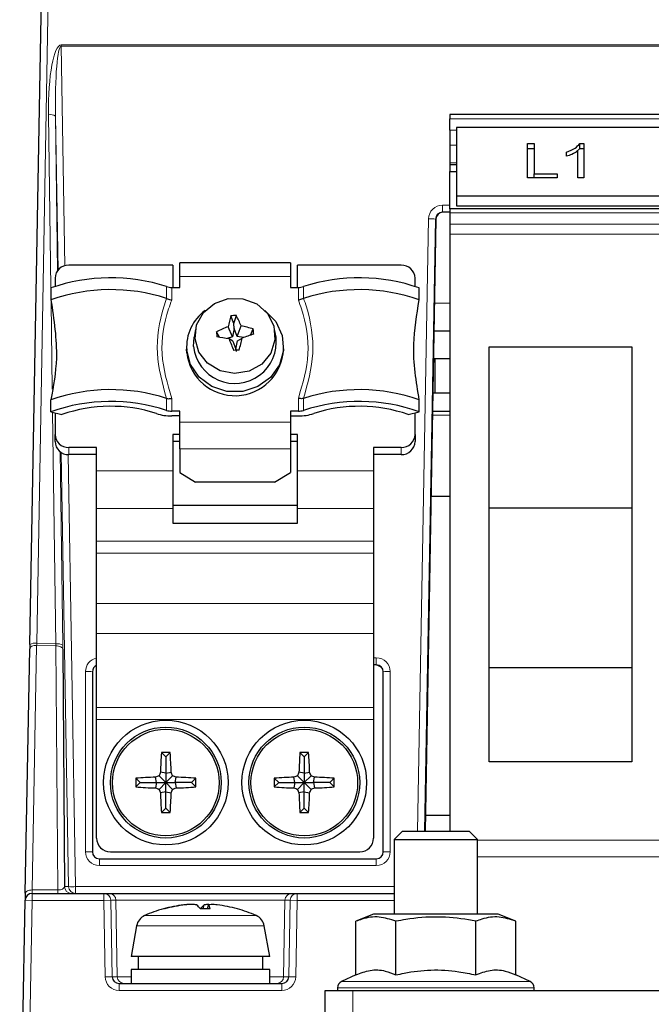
# Paper-space layout 'Blatt5' of a CAD drawing. Header units: millimetres. Extents: x 5 to 418, y 2 to 292.
# Tile 11 of 37: x 143 to 173, y 147 to 194. Entities that reach past the tile are written whole.
import ezdxf

# ---------------------------------------------------------------- set-up
doc = ezdxf.new("R2010")
doc.units = ezdxf.units.MM
doc.layers.add('SLD-0', color=7, linetype='Continuous')
doc.styles.add('SLDTEXTSTYLE0', font='TXT', dxfattribs={"width": 0.605})
doc.dimstyles.new('SLDDIMSTYLE6', dxfattribs={"dimtxt": 3.5, "dimasz": 3.302, "dimexe": 0, "dimexo": 0.0625, "dimgap": 0.875, "dimtad": 1, "dimlfac": 1.5, "dimrnd": 1e-09, "dimzin": 12, "dimdsep": 46, "dimtxsty": 'SLDTEXTSTYLE0', "dimsah": 1, "dimcen": 0.09, "dimadec": 0, "dimazin": 3, "dimtfac": 1, "dimtofl": 0, "dimtmove": 0, "dimatfit": 3, "dimfxl": 1, "dimfrac": 2, "dimtolj": 1, "dimtzin": 12, "dimarcsym": 0})

# ---------------------------------------------------------------- blocks, each defined once
blk = doc.blocks.new('_D_32')
at = {"layer": 'SLD-0', "color": 7}
for p, q in [((124.49, 136.246), (124.499, 270.445)), ((309.156, 136.233), (309.166, 270.432)), ((309.166, 269.432), (124.499, 269.445))]:
    blk.add_line(p, q, dxfattribs=at)
for points in [[(124.499, 269.445), (127.801, 268.937), (127.801, 269.953)], [(309.166, 269.432), (305.864, 269.941), (305.864, 268.925)]]:
    blk.add_solid(points, dxfattribs=at)
at = {"layer": 'SLD-0', "color": 7, "insert": (212.822, 273.951), "char_height": 3.5, "attachment_point": 1, "rotation": 359.996, "style": 'SLDTEXTSTYLE0'}
blk.add_mtext('277', dxfattribs=at)
blk = doc.blocks.new('_D_33')
at = {"layer": 'SLD-0', "color": 7}
for p, q in [((170.146, 258.145), (108.663, 258.145)), ((109.663, 135.345), (109.663, 258.145)), ((142.572, 135.345), (108.663, 135.345))]:
    blk.add_line(p, q, dxfattribs=at)
for points in [[(109.663, 258.145), (109.155, 254.843), (110.171, 254.843)], [(109.663, 135.345), (110.171, 138.647), (109.155, 138.647)]]:
    blk.add_solid(points, dxfattribs=at)
at = {"layer": 'SLD-0', "color": 7, "insert": (105.151, 190.73), "char_height": 3.5, "attachment_point": 1, "rotation": 90, "style": 'SLDTEXTSTYLE0'}
blk.add_mtext('184,2', dxfattribs=at)

psp = doc.layouts.new('Blatt5')

# ---------------------------------------------------------------- linework, layer by layer
at = {"color": 7, "linetype": 'Continuous', "lineweight": 25}
for p, q in [((143.2725, 164.3156), (144.2297, 217.649)), ((174.1568, 189.8122), (163.4901, 189.8122)), ((163.4901, 189.8122), (163.4901, 189.6169)), ((163.4901, 189.0646), (163.4901, 189.6169)), ((163.4901, 189.0646), (163.4901, 188.3513)), ((173.8234, 189.2001), (163.8234, 189.2001)), ((163.8234, 189.2001), (163.8234, 185.9003)), ((163.4901, 188.3513), (163.4901, 187.4902)), ((167.2313, 188.4186), (167.5604, 188.4186)), ((167.2313, 186.7687), (167.2313, 188.4186)), ((167.2313, 188.1829), (167.5604, 188.1829)), ((167.5604, 188.4186), (167.5604, 186.9591)), ((169.5701, 188.0095), (169.761, 188.1829)), ((169.761, 188.4186), (169.9535, 188.4186)), ((169.761, 188.1829), (169.761, 188.4186)), ((169.761, 188.1829), (169.9535, 188.1829)), ((169.9535, 188.4186), (169.9535, 186.7687)), ((169.1159, 187.8111), (169.1159, 188.0061)), ((169.6544, 186.7687), (169.6544, 188.0544)), ((163.4901, 187.4902), (163.4901, 187.418)), ((163.4901, 187.418), (163.8234, 187.418)), ((163.4901, 187.418), (163.4901, 187.0729)), ((163.4901, 187.0729), (163.8234, 187.0729)), ((163.4901, 185.2883), (163.4901, 187.0729)), ((168.6672, 186.7687), (167.2313, 186.7687)), ((167.5604, 186.9591), (168.6672, 186.9591)), ((167.5604, 186.7687), (167.5604, 186.9591)), ((168.6672, 186.9591), (168.6672, 186.7687)), ((169.9535, 186.7687), (169.6544, 186.7687)), ((163.8234, 185.9003), (173.8234, 185.9003)), ((163.8234, 185.9003), (163.8234, 185.4289)), ((174.1568, 185.2883), (163.4901, 185.2883)), ((163.4901, 185.2883), (163.4901, 185.093)), ((163.8234, 185.4289), (173.8234, 185.4289)), ((162.8297, 184.7902), (162.3065, 155.3455)), ((163.4901, 185.1177), (163.1376, 185.1177)), ((163.4901, 185.093), (163.4901, 184.5407)), ((163.4901, 184.5407), (163.4901, 184.0693)), ((163.4901, 184.0693), (163.4901, 155.3455)), ((150.1568, 182.572), (145.1568, 182.572)), ((150.1568, 182.572), (150.1568, 181.5011)), ((155.8234, 182.6916), (150.4901, 182.6916)), ((150.4901, 182.0336), (150.4901, 182.6916)), ((155.8234, 182.6916), (155.8234, 182.0336)), ((156.1568, 181.5011), (156.1568, 182.572)), ((161.1568, 182.572), (156.1568, 182.572)), ((144.4901, 181.9455), (144.4901, 181.5534)), ((150.4901, 181.5011), (150.4901, 182.0336)), ((155.8234, 182.0336), (155.8234, 181.5011)), ((161.8234, 181.5534), (161.8234, 181.9455)), ((144.2901, 181.4735), (144.2901, 180.9036)), ((150.1101, 181.5011), (150.4901, 181.5011)), ((155.8234, 181.5011), (156.2034, 181.5011)), ((162.0234, 180.9036), (162.0234, 181.4735)), ((149.8565, 180.9711), (149.8627, 180.9683)), ((156.4508, 180.9683), (156.457, 180.9711)), ((153.1007, 179.7581), (152.9552, 180.1334)), ((153.1007, 179.7581), (153.2188, 180.153)), ((153.0323, 179.1269), (152.8197, 179.6083)), ((153.115, 179.5256), (153.1007, 179.7581)), ((153.263, 179.144), (153.4446, 179.6546)), ((151.1629, 178.6514), (151.1847, 179.112)), ((151.2504, 179.4778), (151.1847, 179.112)), ((152.4095, 179.1006), (152.2611, 179.3696)), ((153.0323, 179.1269), (152.773, 179.0381)), ((153.115, 179.5256), (153.0323, 179.1269)), ((153.263, 179.144), (153.115, 179.5256)), ((153.56, 179.0897), (153.263, 179.144)), ((153.2812, 178.9272), (153.4939, 179.0674)), ((153.8957, 179.2016), (154.0317, 179.5007)), ((155.1288, 179.112), (155.0631, 179.4778)), ((162.7342, 179.4122), (163.4901, 179.4122)), ((150.8234, 178.6623), (150.8234, 178.5255)), ((153.0505, 178.9102), (152.8689, 179.0211)), ((153.0505, 178.9102), (153.1986, 178.5285)), ((153.1986, 178.5285), (153.2812, 178.9272)), ((155.4901, 178.5255), (155.4901, 178.6623)), ((165.3901, 178.6375), (172.2568, 178.6375)), ((165.3901, 158.6788), (165.3901, 178.6375)), ((172.2568, 178.6375), (172.2568, 158.6788)), ((150.8306, 178.3532), (150.8234, 178.5255)), ((153.1986, 178.5285), (153.2129, 178.4203)), ((162.7105, 178.0788), (163.4901, 178.0788)), ((162.7761, 178.0788), (162.7761, 176.4122)), ((162.7761, 176.4122), (162.6808, 176.4122)), ((163.4901, 176.4122), (162.7761, 176.4122)), ((144.2901, 175.5221), (144.2901, 176.0921)), ((149.8627, 176.1578), (149.8565, 176.1597)), ((156.457, 176.1597), (156.4508, 176.1578)), ((162.0234, 175.5221), (162.0234, 176.0921)), ((144.2901, 175.5221), (144.8246, 175.3857)), ((144.4901, 175.4711), (144.4901, 174.428)), ((150.4901, 175.5498), (150.1101, 175.5498)), ((150.4901, 175.3217), (150.1101, 175.3217)), ((150.4901, 175.0173), (150.4901, 175.5498)), ((156.2034, 175.5498), (155.8234, 175.5498)), ((155.8234, 175.5498), (155.8234, 175.0173)), ((155.8234, 175.3217), (156.2034, 175.3217)), ((161.489, 175.3857), (162.0234, 175.5221)), ((161.8234, 174.428), (161.8234, 175.4711)), ((162.6654, 175.5455), (163.4901, 175.5455)), ((150.4901, 173.7356), (150.4901, 175.0173)), ((155.8234, 175.0173), (155.8234, 173.7356)), ((144.4901, 174.0859), (144.4901, 174.428)), ((150.4901, 174.428), (150.1568, 174.428)), ((150.1568, 174.428), (150.1568, 172.6732)), ((156.1568, 174.428), (155.8234, 174.428)), ((156.1568, 172.6732), (156.1568, 174.428)), ((161.8234, 174.428), (161.8234, 174.0859)), ((150.4901, 174.0859), (150.1568, 174.0859)), ((156.1568, 174.0859), (155.8234, 174.0859)), ((146.4901, 173.8015), (145.1568, 173.8015)), ((146.4901, 173.4595), (145.1568, 173.4595)), ((146.4901, 172.6732), (146.4901, 173.8015)), ((150.4901, 173.7356), (150.4901, 172.5955)), ((155.8234, 173.7356), (155.8234, 172.5955)), ((161.1568, 173.8015), (159.8234, 173.8015)), ((159.8234, 173.8015), (159.8234, 172.6732)), ((161.1568, 173.4595), (159.8234, 173.4595)), ((146.4901, 170.8719), (146.4901, 172.6732)), ((150.1568, 172.6732), (150.1568, 170.8719)), ((150.4901, 172.5955), (151.2599, 172.1395)), ((155.0536, 172.1395), (155.8234, 172.5955)), ((156.1568, 170.8719), (156.1568, 172.6732)), ((159.8234, 172.6732), (159.8234, 170.8719)), ((155.0536, 172.1395), (151.2599, 172.1395)), ((150.1568, 171.0302), (156.1568, 171.0302)), ((162.5927, 171.4522), (163.4901, 171.4522)), ((146.4901, 169.2939), (146.4901, 170.8719)), ((150.1568, 170.8719), (150.1568, 170.1642)), ((156.1568, 170.1642), (156.1568, 170.8719)), ((159.8234, 170.8719), (159.8234, 169.2939)), ((172.2568, 170.8788), (165.3901, 170.8788)), ((150.1568, 170.1642), (156.1568, 170.1642)), ((146.4901, 168.7166), (146.4901, 169.2939)), ((159.8234, 169.2939), (159.8234, 168.7166)), ((146.4901, 166.2976), (146.4901, 168.7166)), ((159.8234, 168.7166), (159.8234, 166.2976)), ((146.4901, 164.8542), (146.4901, 166.2976)), ((159.8234, 166.2976), (159.8234, 164.8542)), ((146.4901, 161.2939), (146.4901, 164.8542)), ((159.8234, 164.8542), (159.8234, 161.2939)), ((143.0577, 152.3515), (143.269, 164.1209)), ((143.2725, 164.3156), (143.269, 164.1209)), ((144.8616, 164.0944), (144.9459, 152.673)), ((146.2901, 163.0122), (146.2901, 154.3455)), ((159.9568, 163.3455), (159.8234, 163.3455)), ((160.2901, 154.3455), (160.2901, 163.0122)), ((165.3901, 163.2176), (172.2568, 163.2176)), ((146.4901, 160.7166), (146.4901, 161.2939)), ((159.8234, 161.2939), (159.8234, 160.7166)), ((146.4901, 155.0122), (146.4901, 160.7166)), ((159.8234, 160.7166), (159.8234, 155.0122)), ((149.8234, 158.9122), (149.6135, 159.1221)), ((149.8234, 158.9122), (150.0334, 159.1221)), ((149.8234, 158.9122), (149.8234, 158.1295)), ((156.4901, 158.9122), (156.2802, 159.1221)), ((156.4901, 158.9122), (156.7, 159.1221)), ((156.4901, 158.9122), (156.4901, 158.1295)), ((172.2568, 158.6788), (165.3901, 158.6788)), ((148.5901, 157.6788), (148.3802, 157.8888)), ((149.3728, 157.6788), (149.3253, 157.9353)), ((149.8234, 157.6788), (149.498, 158.0042)), ((149.8234, 158.1295), (149.5669, 158.1769)), ((149.8234, 158.1295), (150.0799, 158.1769)), ((149.8234, 158.1295), (149.8234, 157.6788)), ((149.8234, 157.6788), (150.1488, 158.0042)), ((150.2741, 157.6788), (150.3215, 157.9353)), ((151.0568, 157.6788), (151.2667, 157.8888)), ((155.2568, 157.6788), (155.0468, 157.8888)), ((156.0394, 157.6788), (155.992, 157.9353)), ((156.4901, 157.6788), (156.1647, 158.0042)), ((156.4901, 158.1295), (156.2336, 158.1769)), ((156.4901, 158.1295), (156.7466, 158.1769)), ((156.4901, 158.1295), (156.4901, 157.6788)), ((156.4901, 157.6788), (156.8155, 158.0042)), ((156.9408, 157.6788), (156.9882, 157.9353)), ((157.7234, 157.6788), (157.9334, 157.8888)), ((148.5901, 157.6788), (148.3802, 157.4689)), ((148.5901, 157.6788), (149.3728, 157.6788)), ((149.3728, 157.6788), (149.3253, 157.4223)), ((149.3728, 157.6788), (149.8234, 157.6788)), ((149.8234, 157.6788), (149.498, 157.3534)), ((149.8234, 157.6788), (150.1488, 157.3534)), ((149.8234, 157.6788), (150.2741, 157.6788)), ((149.8234, 157.2281), (149.8234, 157.6788)), ((150.2741, 157.6788), (150.3215, 157.4223)), ((151.0568, 157.6788), (150.2741, 157.6788)), ((151.0568, 157.6788), (151.2667, 157.4689)), ((155.2568, 157.6788), (155.0468, 157.4689)), ((155.2568, 157.6788), (156.0394, 157.6788)), ((156.0394, 157.6788), (155.992, 157.4223)), ((156.0394, 157.6788), (156.4901, 157.6788)), ((156.4901, 157.6788), (156.1647, 157.3534)), ((156.4901, 157.6788), (156.8155, 157.3534)), ((156.4901, 157.6788), (156.9408, 157.6788)), ((156.4901, 157.2281), (156.4901, 157.6788)), ((156.9408, 157.6788), (156.9882, 157.4223)), ((157.7234, 157.6788), (156.9408, 157.6788)), ((157.7234, 157.6788), (157.9334, 157.4689)), ((149.8234, 157.2281), (149.5669, 157.1807)), ((149.8234, 157.2281), (150.0799, 157.1807)), ((149.8234, 156.4455), (149.8234, 157.2281)), ((156.4901, 157.2281), (156.2336, 157.1807)), ((156.4901, 157.2281), (156.7466, 157.1807)), ((156.4901, 156.4455), (156.4901, 157.2281)), ((149.8234, 156.4455), (149.6135, 156.2356)), ((149.8234, 156.4455), (150.0334, 156.2356)), ((156.4901, 156.4455), (156.2802, 156.2356)), ((156.4901, 156.4455), (156.7, 156.2356)), ((162.3203, 156.1188), (163.4901, 156.1188)), ((161.2234, 155.3455), (160.8234, 154.9455)), ((160.8234, 154.9455), (160.8234, 151.3455)), ((160.8234, 154.9455), (164.8234, 154.9455)), ((161.2234, 155.3455), (164.4234, 155.3455)), ((164.8234, 154.9455), (164.4234, 155.3455)), ((164.8234, 151.3455), (164.8234, 154.9455)), ((146.6234, 154.0122), (159.9568, 154.0122)), ((147.1568, 154.3455), (159.1568, 154.3455)), ((143.0577, 152.3515), (143.0517, 152.0181)), ((143.385, 152.3455), (146.8398, 152.3455)), ((146.8398, 152.3455), (147.0896, 152.3455)), ((147.0896, 152.3455), (155.8906, 152.3455)), ((155.8906, 152.3455), (156.1404, 152.3455)), ((156.1404, 152.3455), (160.8234, 152.3455)), ((142.908, 144.0122), (143.0517, 152.0181)), ((150.6865, 151.7853), (150.6855, 151.7942)), ((150.9695, 151.8083), (150.9685, 151.813)), ((151.6248, 151.6057), (151.6732, 151.7942)), ((151.8229, 151.6056), (151.8747, 151.7942)), ((151.8879, 151.7968), (151.8906, 151.813)), ((159.8234, 151.3455), (158.9744, 151.0059)), ((165.8234, 151.3455), (159.8234, 151.3455)), ((166.6724, 151.0059), (165.8234, 151.3455)), ((148.4167, 150.7863), (148.1568, 149.3122)), ((154.8234, 149.3122), (154.5635, 150.7863)), ((158.9744, 148.4245), (158.9744, 151.0059)), ((160.8989, 148.4245), (160.8989, 151.0059)), ((164.7479, 148.4245), (164.7479, 151.0059)), ((166.6724, 148.4245), (166.6724, 151.0059)), ((154.8234, 149.3122), (148.1568, 149.3122)), ((148.4901, 149.3122), (148.4901, 148.6788)), ((154.4901, 148.6788), (154.4901, 149.3122)), ((148.1568, 148.6788), (148.1568, 148.0122)), ((154.8234, 148.6788), (148.1568, 148.6788)), ((154.8234, 148.0122), (154.8234, 148.6788)), ((158.9744, 148.4245), (158.2826, 148.1019)), ((167.3643, 148.1019), (166.6724, 148.4245)), ((147.571, 148.0122), (155.4092, 148.0122)), ((158.0901, 147.7998), (158.0901, 147.6788)), ((167.5568, 147.6788), (167.5568, 147.7998)), ((157.4901, 146.0122), (157.4901, 147.6788)), ((157.4901, 147.6788), (158.8234, 147.6788)), ((158.8234, 147.6788), (274.8234, 147.6788))]:
    psp.add_line(p, q, dxfattribs=at)
at = {"color": 7, "linetype": 'Continuous', "lineweight": 18}
for p, q in [((144.563, 217.7124), (143.6057, 164.379)), ((144.7852, 193.1653), (288.8617, 193.1653)), ((144.7852, 193.1653), (144.7852, 193.1018)), ((144.7852, 193.1018), (144.9663, 182.5458)), ((288.8617, 193.1018), (144.7852, 193.1018)), ((144.2909, 181.4739), (144.1763, 189.8084)), ((144.5095, 189.7449), (144.6118, 182.3063)), ((144.6366, 182.3373), (144.5095, 189.7449)), ((163.4901, 189.6169), (174.1568, 189.6169)), ((163.8234, 189.0646), (163.4901, 189.0646)), ((163.4901, 188.3513), (163.8234, 188.3513)), ((163.8234, 187.4902), (163.4901, 187.4902)), ((163.1376, 185.4569), (163.4901, 185.4569)), ((163.1376, 185.4569), (163.1376, 185.1177)), ((161.9473, 155.3455), (162.4707, 184.8018)), ((162.804, 184.7902), (162.2808, 155.3455)), ((162.8297, 184.7902), (162.804, 184.7902)), ((163.4901, 185.093), (174.1568, 185.093)), ((174.1568, 184.5407), (163.4901, 184.5407)), ((174.1568, 184.0693), (163.4901, 184.0693)), ((155.8234, 182.0336), (150.4901, 182.0336)), ((149.8627, 180.9683), (149.8627, 181.5388)), ((150.1101, 181.5011), (150.1101, 180.8901)), ((156.2034, 180.8901), (156.2034, 181.5011)), ((156.4508, 181.5388), (156.4508, 180.9683)), ((144.3578, 176.6095), (144.3002, 180.7952)), ((162.7578, 180.7455), (163.4901, 180.7455)), ((149.8627, 175.5874), (149.8627, 176.1578)), ((150.1101, 176.1608), (150.1101, 175.5498)), ((156.2034, 175.5498), (156.2034, 176.1608)), ((156.4508, 176.1578), (156.4508, 175.5874)), ((144.5263, 164.3528), (144.373, 175.501)), ((163.4901, 175.349), (162.662, 175.349)), ((150.4901, 175.0173), (155.8234, 175.0173)), ((144.7314, 173.6035), (144.8595, 164.2893)), ((145.1454, 152.673), (144.7871, 173.5646)), ((145.1221, 173.4603), (145.4787, 152.673)), ((145.1568, 173.8015), (145.1568, 173.4595)), ((155.8234, 173.7356), (150.4901, 173.7356)), ((161.1568, 173.4595), (161.1568, 173.8015)), ((150.1568, 172.6732), (146.4901, 172.6732)), ((159.8234, 172.6732), (156.1568, 172.6732)), ((150.1568, 170.8719), (146.4901, 170.8719)), ((159.8234, 170.8719), (156.1568, 170.8719)), ((159.8234, 169.2939), (146.4901, 169.2939)), ((159.8234, 168.7166), (146.4901, 168.7166)), ((159.8234, 166.2976), (146.4901, 166.2976)), ((159.8234, 164.8542), (146.4901, 164.8542)), ((143.6057, 164.379), (144.5263, 164.3528)), ((143.6052, 164.2816), (143.394, 152.5122)), ((144.5314, 164.2552), (143.6052, 164.2816)), ((144.6181, 152.5122), (144.5314, 164.2552)), ((159.8234, 163.6846), (159.9568, 163.6846)), ((159.9568, 163.3455), (159.9568, 163.6846)), ((145.9568, 154.3513), (145.9568, 163.018)), ((160.6234, 163.018), (160.6234, 154.3513)), ((159.8234, 161.2939), (146.4901, 161.2939)), ((159.8234, 160.7166), (146.4901, 160.7166)), ((164.8234, 154.9149), (174.1568, 154.9149)), ((146.6234, 153.6846), (146.6234, 154.0122)), ((159.9568, 154.0122), (159.9568, 153.6846)), ((174.1568, 154.1135), (164.8234, 154.1135)), ((159.9568, 153.6846), (146.6234, 153.6846)), ((144.9459, 152.673), (145.1454, 152.673)), ((145.4787, 152.3455), (145.4787, 152.673)), ((145.4787, 152.673), (160.8234, 152.673)), ((143.385, 152.0122), (143.385, 152.3455)), ((143.394, 152.5122), (144.6181, 152.5122)), ((146.8398, 152.0122), (146.8398, 152.3455)), ((156.1404, 152.3455), (156.1404, 152.0122)), ((143.0517, 152.0181), (143.385, 152.0122)), ((143.385, 152.0122), (143.2474, 144.3455)), ((146.8398, 152.0122), (143.385, 152.0122)), ((146.8398, 152.0122), (147.1728, 152.018)), ((146.904, 148.3338), (146.8398, 152.0122)), ((147.1728, 152.018), (147.2371, 148.3397)), ((147.4227, 152.018), (147.1728, 152.018)), ((147.4868, 148.3397), (147.4227, 152.018)), ((155.5575, 152.018), (147.4227, 152.018)), ((155.4934, 148.3397), (155.5575, 152.018)), ((155.8074, 152.018), (155.5575, 152.018)), ((155.7431, 148.3397), (155.8074, 152.018)), ((155.8074, 152.018), (156.1404, 152.0122)), ((156.1404, 152.0122), (156.0762, 148.3338)), ((160.8234, 152.0122), (156.1404, 152.0122)), ((148.8047, 151.2807), (154.1755, 151.2807)), ((151.8902, 150.7863), (148.4167, 150.7863)), ((154.5635, 150.7863), (151.8902, 150.7863)), ((146.904, 148.3338), (147.2371, 148.3397)), ((147.2371, 148.3397), (147.4868, 148.3397)), ((147.4868, 148.3397), (148.1568, 148.3397)), ((154.8234, 148.3397), (155.4934, 148.3397)), ((155.4934, 148.3397), (155.7431, 148.3397)), ((155.7431, 148.3397), (156.0762, 148.3338)), ((147.571, 147.6788), (147.571, 148.0122)), ((155.4092, 147.6788), (155.4092, 148.0122)), ((167.5568, 147.7998), (158.0901, 147.7998)), ((158.2826, 148.1019), (167.3643, 148.1019)), ((155.4092, 147.6788), (147.571, 147.6788)), ((158.8234, 146.0122), (158.8234, 147.6788))]:
    psp.add_line(p, q, dxfattribs=at)
at = {"color": 7, "linetype": 'Continuous', "lineweight": 25, "flags": 128}
for points in [[(151.2294, 179.0326), (151.3047, 179.6964), (151.6301, 180.29), (152.1617, 180.7329), (152.8277, 180.9655), (153.5381, 180.9563), (154.197, 180.7066), (154.7155, 180.2501), (155.0234, 179.6484), (155.0792, 178.9828), (154.8754, 178.3432), (154.4395, 177.816), (153.8303, 177.4724), (153.1302, 177.3587), (152.4336, 177.4904), (151.8348, 177.8497), (151.4144, 178.3879), (151.2294, 179.0326)], [(154.5968, 180.3875), (154.5973, 180.3871), (155.1153, 179.8541), (155.421, 179.192), (155.4813, 178.4724), (155.2898, 177.7734), (154.8671, 177.1708), (154.259, 176.7297), (153.5316, 176.4981), (152.7635, 176.501), (152.038, 176.7381), (151.4337, 177.1837), (151.0162, 177.7896), (150.8306, 178.49), (150.8306, 178.49)]]:
    psp.add_lwpolyline(points, dxfattribs=at)
at = {"color": 7, "linetype": 'Continuous', "lineweight": 18, "flags": 128}
for points in [[(143.269, 164.1209), (143.276, 164.1533), (143.2955, 164.1842), (143.3268, 164.2125), (143.3687, 164.237), (143.4196, 164.2568), (143.4775, 164.2712), (143.5402, 164.2795), (143.6052, 164.2816)], [(144.5314, 164.2552), (144.595, 164.2522), (144.6562, 164.2432), (144.7126, 164.2285), (144.7623, 164.2086), (144.8034, 164.1843), (144.8343, 164.1565), (144.8539, 164.1261), (144.8616, 164.0944)], [(143.0577, 152.3515), (143.0647, 152.3839), (143.0842, 152.4148), (143.1156, 152.4431), (143.1575, 152.4676), (143.2083, 152.4874), (143.2662, 152.5018), (143.3289, 152.5101), (143.394, 152.5122)]]:
    psp.add_lwpolyline(points, dxfattribs=at)
at = {"color": 7, "linetype": 'Continuous', "lineweight": 25}
for centre, radius in [((149.8234, 157.6788), 3), ((156.4901, 157.6788), 3), ((149.8234, 157.6788), 2.6667), ((149.8234, 157.6788), 2.5667), ((156.4901, 157.6788), 2.6667), ((156.4901, 157.6788), 2.5667)]:
    psp.add_circle(centre, radius, dxfattribs=at)
at = {"color": 7, "linetype": 'Continuous', "lineweight": 18}
for centre, radius, start, end in [((144.2601, 189.3421), 0.4738, 58.23722, 100.18964), ((162.4636, 179.8194), 4.9825, 86.08279, 89.9178), ((143.5185, 163.9295), 0.4578, 79.0116, 122.50395), ((144.6101, 163.8865), 0.4738, 58.23722, 100.18964), ((146.6234, 163.018), 0.6667, 101.53696, 180), ((159.9568, 163.018), 0.6667, 0, 90), ((146.0401, 158.2387), 4.78, 87.00167, 90.99863), ((160.5401, 158.2387), 4.78, 89.00137, 92.99833), ((146.0401, 149.572), 4.78, 87.00167, 90.99863), ((146.6234, 154.3513), 0.6667, 180, 270), ((159.9568, 154.3513), 0.6667, 270, 0), ((160.5401, 149.572), 4.78, 89.00137, 92.99833), ((145.2792, 152.6788), 0.3333, 180.99554, 269.99574), ((145.4787, 152.6788), 0.3333, 180.99554, 269.99574), ((145.312, 157.6451), 4.9749, 268.08074, 271.91926), ((147.6569, 152.4833), 3.039, 179.45609, 182.5998), ((146.8397, 152.0123), 0.3332, 0.98215, 89.98295), ((147.0895, 152.0123), 0.3332, 0.98215, 89.98295), ((155.8907, 152.0123), 0.3332, 90.01705, 179.01785), ((156.1405, 152.0123), 0.3332, 90.01705, 179.01785), ((147.82, 148.3454), 0.3332, 180.98215, 269.98295), ((155.1602, 148.3454), 0.3332, 270.01705, 359.01785)]:
    psp.add_arc(centre, radius, start, end, dxfattribs=at)
at = {"color": 7, "linetype": 'Continuous', "lineweight": 25}
for centre, radius, start, end in [((145.1373, 181.9248), 0.6475, 88.27456, 178.16379), ((161.1763, 181.9248), 0.6475, 1.83621, 91.72544), ((147.1728, 173.2713), 8.694, 71.97688, 109.36421), ((159.1407, 173.2713), 8.694, 70.63579, 108.02312), ((150.095, 182.2342), 0.7332, 251.53161, 271.18357), ((156.2185, 182.2342), 0.7332, 268.81643, 288.46839), ((147.1733, 172.6971), 8.6983, 72.03255, 109.35821), ((159.1402, 172.6971), 8.6983, 70.64179, 107.96745), ((152.9635, 178.6496), 2.1388, 125.65553, 184.28061), ((161.7133, 177.5933), 9.1191, 163.82598, 167.23371), ((153.6003, 173.2124), 6.9511, 93.14584, 95.32518), ((146.0031, 176.5832), 8.0504, 22.42815, 26.32263), ((155.3271, 172.9689), 7.0971, 110.6895, 115.59507), ((151.9891, 172.9057), 6.9041, 72.79128, 77.82936), ((153.1466, 178.8759), 1.9963, 186.45761, 6.7918), ((167.4516, 180.5189), 15.2339, 184.32659, 185.2617), ((144.8502, 134.066), 45.6646, 79.88646, 80.63382), ((133.5888, 183.4271), 20.377, 345.97582, 347.64574), ((170.5426, 128.6941), 53.1801, 108.06413, 108.6983), ((141.7897, 178.3493), 12.296, 4.21487, 5.37342), ((179.3561, 189.5443), 28.5011, 201.66758, 202.86553), ((153.1533, 178.6304), 2.3391, 186.80659, 357.42816), ((156.6387, 132.4053), 46.2004, 94.07158, 94.39945), ((147.1733, 167.8856), 8.6983, 72.03255, 109.35821), ((159.1402, 167.8856), 8.6983, 70.64179, 107.96745), ((147.1728, 167.3199), 8.694, 71.97688, 109.36421), ((147.1687, 168.6674), 7.1156, 71.997, 109.2351), ((159.1407, 167.3199), 8.694, 70.63579, 108.02312), ((159.1448, 168.6674), 7.1156, 70.7649, 108.003), ((150.0647, 177.5208), 2.1996, 251.53161, 271.18357), ((150.095, 176.2828), 0.7332, 251.53161, 271.18357), ((156.2185, 176.2828), 0.7332, 268.81643, 288.46839), ((156.2488, 177.5208), 2.1996, 268.81643, 288.46839), ((145.1373, 174.4487), 0.6475, 181.83621, 271.72544), ((161.1763, 174.4487), 0.6475, 268.27456, 358.16379), ((145.1373, 174.1067), 0.6475, 181.83621, 271.72544), ((161.1763, 174.1067), 0.6475, 268.27456, 358.16379), ((146.6234, 163.0122), 0.3333, 113.57818, 180), ((159.8234, 162.6788), 0.6667, 53.1301, 90), ((159.9568, 163.0122), 0.3333, 0, 90), ((168.681, 157.709), 19.1198, 175.76153, 178.59755), ((149.8234, 138.527), 20.5961, 89.41598, 90.58402), ((130.9658, 157.709), 19.1198, 1.40245, 4.23847), ((175.3477, 157.709), 19.1198, 175.76153, 178.59755), ((156.4901, 138.527), 20.5961, 89.41598, 90.58402), ((137.6325, 157.709), 19.1198, 1.40245, 4.23847), ((168.9752, 157.6788), 20.5961, 179.41598, 180.58402), ((149.7933, 138.8212), 19.1198, 91.40245, 94.23847), ((156.8903, 139.2264), 20.1805, 111.48801, 112.01596), ((168.2758, 150.612), 20.1805, 157.98404, 158.51199), ((131.371, 150.612), 20.1805, 21.48801, 22.01596), ((142.7566, 139.2264), 20.1805, 67.98404, 68.51199), ((149.8536, 138.8212), 19.1198, 85.76153, 88.59755), ((130.6716, 157.6788), 20.5961, 359.41598, 0.58402), ((175.6419, 157.6788), 20.5961, 179.41598, 180.58402), ((156.4599, 138.8212), 19.1198, 91.40245, 94.23847), ((163.5569, 139.2264), 20.1805, 111.48801, 112.01596), ((174.9425, 150.612), 20.1805, 157.98404, 158.51199), ((138.0377, 150.612), 20.1805, 21.48801, 22.01596), ((149.4233, 139.2264), 20.1805, 67.98404, 68.51199), ((156.5203, 138.8212), 19.1198, 85.76153, 88.59755), ((137.3383, 157.6788), 20.5961, 359.41598, 0.58402), ((149.7933, 176.5364), 19.1198, 265.76153, 268.59755), ((156.8903, 176.1312), 20.1805, 247.98404, 248.51199), ((168.2758, 164.7456), 20.1805, 201.48801, 202.01596), ((131.371, 164.7456), 20.1805, 337.98404, 338.51199), ((142.7566, 176.1312), 20.1805, 291.48801, 292.01596), ((149.8536, 176.5364), 19.1198, 271.40245, 274.23847), ((156.4599, 176.5364), 19.1198, 265.76153, 268.59755), ((163.5569, 176.1312), 20.1805, 247.98404, 248.51199), ((174.9425, 164.7456), 20.1805, 201.48801, 202.01596), ((138.0377, 164.7456), 20.1805, 337.98404, 338.51199), ((149.4233, 176.1312), 20.1805, 291.48801, 292.01596), ((156.5203, 176.5364), 19.1198, 271.40245, 274.23847), ((168.681, 157.6487), 19.1198, 181.40245, 184.23847), ((130.9658, 157.6487), 19.1198, 355.76153, 358.59755), ((175.3477, 157.6487), 19.1198, 181.40245, 184.23847), ((137.6325, 157.6487), 19.1198, 355.76153, 358.59755), ((149.8234, 176.8306), 20.5961, 269.41598, 270.58402), ((156.4901, 176.8306), 20.5961, 269.41598, 270.58402), ((147.1568, 155.0122), 0.6667, 180, 270), ((159.1568, 155.0122), 0.6667, 270, 0), ((146.6234, 154.3455), 0.3333, 180, 270), ((159.9568, 154.3455), 0.3333, 270, 0), ((143.385, 152.0122), 0.3333, 90, 178.97172), ((151.4901, 145.1788), 6.6667, 105.51622, 113.75402), ((151.4374, 145.3607), 6.4773, 96.66531, 105.50012), ((149.7369, 151.4873), 0.1191, 75.12826, 104.87174), ((151.5382, 145.1034), 6.7359, 96.63341, 105.24045), ((151.1075, 147.5702), 4.245, 91.87585, 95.70429), ((151.2527, 146.0412), 5.7741, 91.6183, 94.89376), ((150.9758, 149.2227), 2.5928, 82.66033, 87.48437), ((150.7497, 151.0893), 0.8986, 34.82102, 51.67087), ((151.7203, 144.8218), 6.7846, 88.033, 91.967), ((152.2305, 151.0893), 0.8986, 128.32913, 145.17898), ((152.0044, 149.2227), 2.5928, 92.51563, 97.33967), ((152.0872, 150.7513), 1.0643, 94.06632, 101.51579), ((151.5176, 151.5361), 0.4406, 8.65262, 35.85957), ((151.8727, 147.5702), 4.245, 84.29571, 88.12415), ((151.5428, 145.3607), 6.4773, 74.49988, 83.33469), ((151.4901, 145.1788), 6.6667, 66.24598, 74.48378), ((149.0732, 150.6705), 0.6667, 113.75402, 170), ((153.907, 150.6705), 0.6667, 10, 66.24598), ((158.4234, 147.7998), 0.3333, 115, 180), ((167.2234, 147.7998), 0.3333, 0, 65)]:
    psp.add_arc(centre, radius, start, end, dxfattribs=at)
at = {"color": 7, "linetype": 'Continuous', "lineweight": 18}
for centre, major_axis, ratio, start_param, end_param in [((144.844, 189.7477), (-0.0611, 3.4175), 0.1950404, 6.2796956, 7.832742), ((144.844, 189.6784), (-0.0599, 3.4234), 0.0973546, 6.2798111, 7.8328575), ((163.1374, 184.7902), (0.5685, 0.3485), 0.9996522, 1.0206683, 2.5740114), ((143.6082, 164.4482), (0.0025, 0.3334), 0.0060335, 1.7800239, 2.0942374), ((144.5125, 164.4225), (-0.0211, 0.3341), 0.0286555, 4.1861899, 4.5004033), ((144.8457, 164.4283), (-0.0117, 0.6673), 0.0174299, 4.1880217, 4.5022352), ((144.6126, 152.6788), (0.3334, -0.0041), 0.4997344, 4.7348915, 6.2728774), ((143.397, 152.6788), (0.012, 0.3333), 0.0103471, 3.1419641, 4.1892547), ((147.571, 148.3455), (-0.6671, 0), 0.9993908, 0.0174533, 1.5707963), ((155.4092, 148.3455), (-0.6671, 0), 0.9993908, 1.5707963, 3.1241394)]:
    psp.add_ellipse(centre, major_axis=major_axis, ratio=ratio, start_param=start_param, end_param=end_param, dxfattribs=at)
at = {"color": 7, "linetype": 'Continuous', "lineweight": 25}
for centre, major_axis, ratio, start_param, end_param in [((163.1374, 184.7844), (0.299, 0.1479), 0.9992203, 1.1111978, 2.6645408), ((163.163, 184.7844), (0.2843, 0.1743), 0.9996522, 1.0206683, 2.5740114), ((147.571, 148.3455), (0.3339, 0), 0.9981751, 3.1590459, 4.712389), ((155.4092, 148.3455), (0.3339, 0), 0.9981751, 4.712389, 6.265732)]:
    psp.add_ellipse(centre, major_axis=major_axis, ratio=ratio, start_param=start_param, end_param=end_param, dxfattribs=at)
for points, knots in [([(169.1159, 188.0061), (169.2615, 188.0643), (169.5213, 188.1681), (169.6878, 188.3421), (169.761, 188.4186)], [0, 0, 0, 0, 0.5604274, 1, 1, 1, 1]), ([(169.6544, 188.0544), (169.5619, 187.9999), (169.3967, 187.9027), (169.2018, 187.8391), (169.1159, 187.8111)], [0, 0, 0, 0, 0.5596859, 1, 1, 1, 1]), ([(149.8627, 180.9683), (149.8908, 180.955), (149.9468, 180.9284), (150.0359, 180.9041), (150.0907, 180.8933), (150.1085, 180.8903), (150.1101, 180.8901)], [0, 0, 0, 0, 0.40397967, 0.80779985, 0.98184659, 1, 1, 1, 1]), ([(156.4508, 180.9683), (156.4227, 180.955), (156.3666, 180.9284), (156.2774, 180.904), (156.2227, 180.8933), (156.2051, 180.8903), (156.2034, 180.8901)], [0, 0, 0, 0, 0.40466307, 0.80916563, 0.9818463, 1, 1, 1, 1]), ([(144.2901, 180.9036), (144.435, 179.952), (144.69, 178.2778), (144.4107, 176.7511), (144.2901, 176.0921)], [0, 0, 0, 0, 0.56834854, 1, 1, 1, 1]), ([(162.0234, 176.0921), (161.8785, 176.9697), (161.6236, 178.5137), (161.9029, 180.183), (162.0234, 180.9036)], [0, 0, 0, 0, 0.56834854, 1, 1, 1, 1]), ([(149.8627, 176.1578), (149.8908, 176.1537), (149.947, 176.1454), (150.0361, 176.1504), (150.0909, 176.1577), (150.1085, 176.1606), (150.1101, 176.1608)], [0, 0, 0, 0, 0.40466307, 0.80916563, 0.9818463, 1, 1, 1, 1]), ([(156.4508, 176.1578), (156.4228, 176.1537), (156.3667, 176.1454), (156.2776, 176.1503), (156.2228, 176.1577), (156.2051, 176.1606), (156.2034, 176.1608)], [0, 0, 0, 0, 0.4039797, 0.8077998, 0.9818466, 1, 1, 1, 1]), ([(160.8989, 151.0059), (160.6316, 151.0933), (160.0886, 151.271), (159.4384, 151.1786), (159.0695, 151.0413), (158.9744, 151.0059)], [0, 0, 0, 0, 0.418553, 0.8501562, 1, 1, 1, 1]), ([(164.7479, 151.0059), (164.6323, 151.028), (164.0271, 151.1441), (162.898, 151.2583), (161.7216, 151.1612), (161.0583, 151.036), (160.8989, 151.0059)], [0, 0, 0, 0, 0.0911715, 0.4772726, 0.8743641, 1, 1, 1, 1]), ([(166.6724, 151.0059), (166.4051, 151.0933), (165.8621, 151.271), (165.2119, 151.1786), (164.843, 151.0413), (164.7479, 151.0059)], [0, 0, 0, 0, 0.418553, 0.8501562, 1, 1, 1, 1]), ([(158.9744, 148.4245), (159.2034, 148.5148), (159.6684, 148.698), (160.3222, 148.6619), (160.7281, 148.4948), (160.8989, 148.4245)], [0, 0, 0, 0, 0.35991579, 0.73073047, 1, 1, 1, 1]), ([(160.8989, 148.4245), (161.0315, 148.454), (161.5873, 148.5775), (162.6003, 148.7014), (163.7649, 148.6328), (164.4748, 148.4824), (164.7479, 148.4245)], [0, 0, 0, 0, 0.1048969, 0.4397814, 0.7845014, 1, 1, 1, 1]), ([(164.7479, 148.4245), (164.9769, 148.5148), (165.4419, 148.698), (166.0957, 148.6619), (166.5017, 148.4948), (166.6724, 148.4245)], [0, 0, 0, 0, 0.3599158, 0.7307305, 1, 1, 1, 1])]:
    psp.add_open_spline(points, degree=3, knots=knots, dxfattribs=at)
at = {"color": 7, "linetype": 'Continuous', "lineweight": 18}
for points, knots in [([(149.8565, 176.1597), (149.658, 176.8791), (149.2592, 178.3244), (149.5218, 179.988), (149.8111, 180.8378), (149.8565, 180.9711)], [0, 0, 0, 0, 0.4552174, 0.9145, 1, 1, 1, 1]), ([(156.457, 180.9711), (156.5024, 180.8378), (156.7918, 179.988), (157.0543, 178.3244), (156.6555, 176.8791), (156.457, 176.1597)], [0, 0, 0, 0, 0.0855, 0.5447826, 1, 1, 1, 1]), ([(150.1101, 180.8901), (150.0586, 180.7492), (149.7566, 179.9244), (149.4794, 178.2884), (149.8991, 176.8726), (150.1101, 176.1608)], [0, 0, 0, 0, 0.0929115, 0.5439535, 1, 1, 1, 1]), ([(156.2034, 176.1608), (156.4144, 176.8726), (156.8341, 178.2884), (156.5569, 179.9244), (156.255, 180.7492), (156.2034, 180.8901)], [0, 0, 0, 0, 0.4560465, 0.9070885, 1, 1, 1, 1])]:
    psp.add_open_spline(points, degree=3, knots=knots, dxfattribs=at)

# ---------------------------------------------------------------- dimensions: what is measured, and where the dimension line sits
at = {"layer": 'SLD-0', "color": 7}
for base, p1, p2, angle, picture, middle in [((124.4993, 269.4453), (309.1564, 136.2334), (124.4899, 136.2464), 359.99597, '_D_32', (216.8325, 269.4388)), ((109.6626, 258.1455), (142.5716, 135.3455), (170.1462, 258.1455), 90, '_D_33', (109.6626, 196.7455))]:
    dim = psp.add_linear_dim(base=base, p1=p1, p2=p2, angle=angle, dimstyle='SLDDIMSTYLE6', dxfattribs=at)
    dim.commit()
    dim.dimension.update_dxf_attribs({"geometry": picture, "text_midpoint": middle, "dimtype": 160})

doc.saveas('drawing.dxf')
